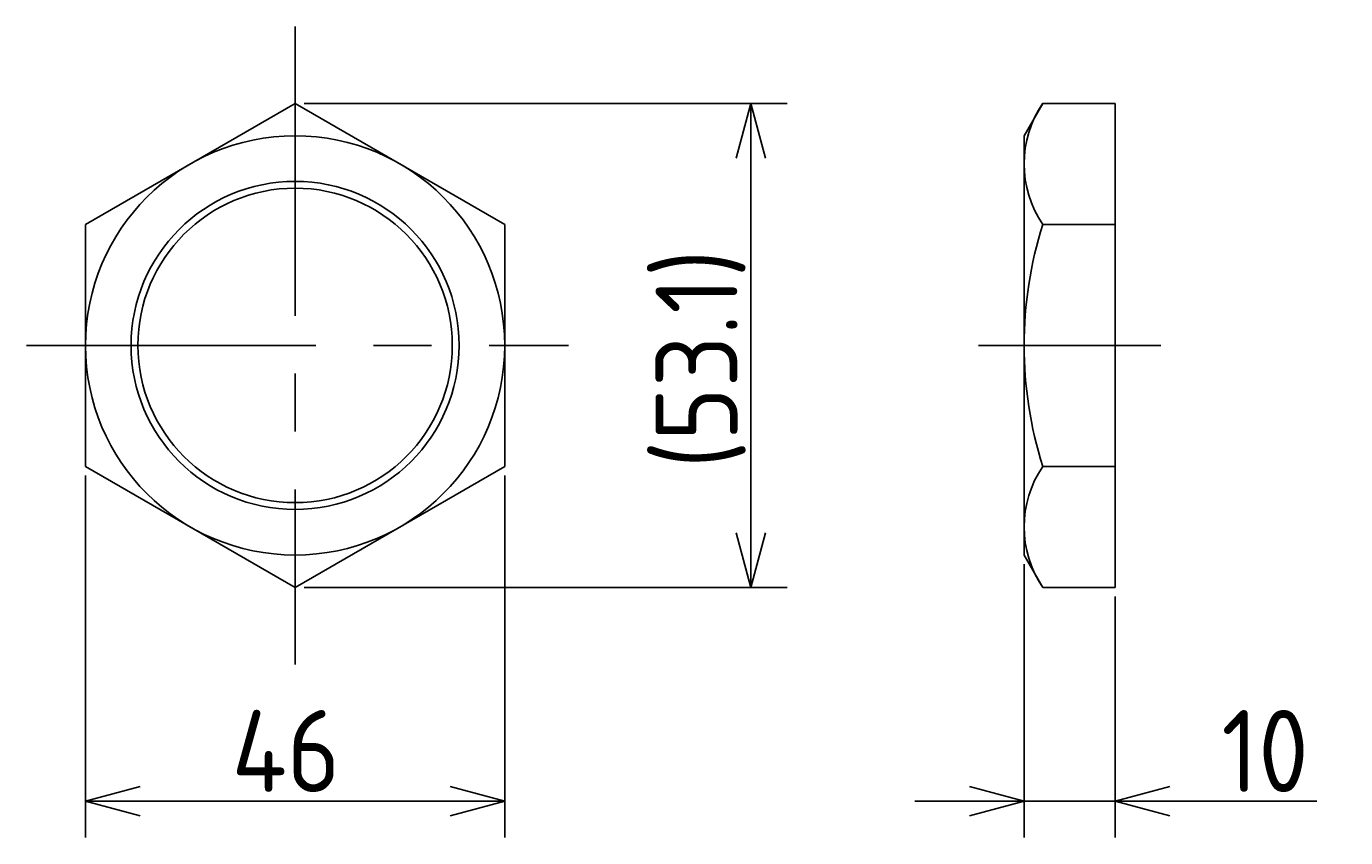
# Model space of a CAD drawing. Extents: x -49 to 539, y 146 to 266.
# Tile 1 of 4: x -49 to 95, y 166 to 255. Entities that reach past the tile are written whole.
import ezdxf

# ---------------------------------------------------------------- set-up
doc = ezdxf.new("R2010")
doc.units = 0
doc.header["$PDMODE"] = 3
doc.header["$PDSIZE"] = 2
doc.linetypes.add('CENTER', pattern=[50.8, 31.75, -6.35, 6.35, -6.35])
doc.layers.get('0').update_dxf_attribs({"linetype": 'CONTINUOUS'})
doc.layers.get('DEFPOINTS').update_dxf_attribs({"linetype": 'CONTINUOUS'})
doc.layers.add('図形', color=7, linetype='CONTINUOUS')
doc.layers.add('寸法_文字', color=3, linetype='CONTINUOUS')
doc.layers.get('0').off()
doc.styles.add('DIMENSION', font='isocp.shx', dxfattribs={"bigfont": 'bigfont.shx'})
doc.dimstyles.get("Standard").update_dxf_attribs({"dimtxt": 0.18, "dimasz": 0.18, "dimexe": 0.18, "dimexo": 0.0625, "dimgap": 0.09, "dimtad": 0, "dimtih": 1, "dimtoh": 1, "dimzin": 0, "dimcen": 0.09, "dimazin": 3, "dimtfac": 1, "dimtofl": 0, "dimtmove": 0, "dimatfit": 3})

# ---------------------------------------------------------------- blocks, each defined once
blk = doc.blocks.new('_OPEN30')
at = {"color": 0, "linetype": 'BYBLOCK'}
for p, q in [((-1, 0.268), (0, 0)), ((0, 0), (-1, -0.268)), ((0, 0), (-1, 0))]:
    blk.add_line(p, q, dxfattribs=at)
blk = doc.blocks.new('*U6')
at = {"layer": '寸法_文字', "color": 3, "style": 'DIMENSION'}
blk.add_text('46', height=9, dxfattribs=at).set_placement((-26.97, 171))
blk = doc.blocks.new('*D5')
at = {"layer": 'DEFPOINTS', "color": 0}
for p in [(-43, 206.72095), (3, 206.72095), (3, 170)]:
    blk.add_point(p, dxfattribs=at)
at = {"layer": '寸法_文字', "color": 3}
for p, q in [((-43, 205.72095), (-43, 166)), ((3, 205.72095), (3, 166)), ((-37, 170), (-3, 170))]:
    blk.add_line(p, q, dxfattribs=at)
blk.add_blockref('*U6', (0, 0))
at = {"layer": '寸法_文字', "color": 3, "xscale": 6, "yscale": 6, "zscale": 6, "rotation": 180}
blk.add_blockref('_OPEN30', (-43, 170), dxfattribs=at)
at = {"layer": '寸法_文字', "color": 3, "xscale": 6, "yscale": 6, "zscale": 6}
blk.add_blockref('_OPEN30', (3, 170), dxfattribs=at)
blk = doc.blocks.new('*U8')
at = {"layer": '寸法_文字', "color": 3, "style": 'DIMENSION'}
blk.add_text('(53.1)', height=9, rotation=90, dxfattribs=at).set_placement((28.55, 206.5))
blk = doc.blocks.new('*D7')
at = {"layer": 'DEFPOINTS', "color": 0}
for p in [(-20, 246.55811), (-20, 193.44188), (30, 193.44188)]:
    blk.add_point(p, dxfattribs=at)
at = {"layer": '寸法_文字', "color": 3}
for p, q in [((-19, 246.55811), (34, 246.55811)), ((30, 240.55811), (30, 199.44188)), ((-19, 193.44188), (34, 193.44188))]:
    blk.add_line(p, q, dxfattribs=at)
blk.add_blockref('*U8', (0, 0))
at = {"layer": '寸法_文字', "color": 3, "xscale": 6, "yscale": 6, "zscale": 6}
for p, rotation in [((30, 246.55811), 90), ((30, 193.44188), 270)]:
    blk.add_blockref('_OPEN30', p, dxfattribs=dict(at, rotation=rotation))
blk = doc.blocks.new('*U10')
at = {"layer": '寸法_文字', "color": 3, "style": 'DIMENSION'}
blk.add_text('10', height=9, dxfattribs=at).set_placement((81.65, 171))
blk = doc.blocks.new('*D9')
at = {"layer": 'DEFPOINTS', "color": 0}
for p in [(60, 197), (70, 193.44), (70, 170)]:
    blk.add_point(p, dxfattribs=at)
at = {"layer": '寸法_文字', "color": 3}
for p, q in [((60, 196), (60, 166)), ((70, 192.44), (70, 166)), ((54, 170), (48, 170)), ((60, 170), (70, 170)), ((76, 170), (92.11, 170))]:
    blk.add_line(p, q, dxfattribs=at)
blk.add_blockref('*U10', (0, 0))
at = {"layer": '寸法_文字', "color": 3, "xscale": 6, "yscale": 6, "zscale": 6}
blk.add_blockref('_OPEN30', (60, 170), dxfattribs=at)
at = {"layer": '寸法_文字', "color": 3, "xscale": 6, "yscale": 6, "zscale": 6, "rotation": 180}
blk.add_blockref('_OPEN30', (70, 170), dxfattribs=at)

msp = doc.modelspace()

# ---------------------------------------------------------------- linework, layer by layer
at = {"layer": '図形', "color": 3, "linetype": 'CENTER'}
for p, q in [((-20, 255), (-20, 185)), ((-49.489, 220), (10, 220)), ((55, 220), (75, 220))]:
    msp.add_line(p, q, dxfattribs=at)
at = {"layer": '図形'}
for p, q in [((-20, 246.558), (-43, 233.279)), ((-20, 246.558), (3, 233.279)), ((60, 243), (62.054, 246.558)), ((62.054, 246.558), (70, 246.558)), ((70, 246.558), (70, 193.442)), ((60, 243), (60, 197)), ((-43, 233.279), (-43, 206.721)), ((3, 233.279), (3, 206.721)), ((62.054, 233.279), (70, 233.279)), ((-20, 193.442), (-43, 206.721)), ((3, 206.721), (-20, 193.442)), ((62.054, 206.721), (70, 206.721)), ((60, 197), (62.054, 193.442)), ((62.054, 193.442), (70, 193.442))]:
    msp.add_line(p, q, dxfattribs=at)
for radius in [23, 17.25]:
    msp.add_circle((-20, 220), radius, dxfattribs=at)
at = {"layer": '図形', "color": 3}
msp.add_circle((-20, 220), 18, dxfattribs=at)
at = {"layer": '図形'}
for centre, radius, start, end in [((71.757, 239.919), 11.757, 145.61578, 214.38422), ((103.946, 220), 43.946, 162.41206, 197.58794), ((71.757, 200.081), 11.757, 145.61578, 214.38422)]:
    msp.add_arc(centre, radius, start, end, dxfattribs=at)

# ---------------------------------------------------------------- dimensions: what is measured, and where the dimension line sits
at = {"layer": '寸法_文字'}
dim = msp.add_linear_dim(base=(30, 193.442), p1=(-20, 246.558), p2=(-20, 193.442), angle=90, text='(<>)', dimstyle='Standard', override={"dimscale": 2, "dimdec": 1}, dxfattribs=at)
dim.commit()
dim.dimension.update_dxf_attribs({"geometry": '*D7', "text_midpoint": (30, 220), "dimtype": 128})
for base, p1, p2, picture, middle in [((3, 170), (-43, 206.721), (3, 206.721), '*D5', (-20, 170)), ((70, 170), (60, 197), (70, 193.442), '*D9', (87.054, 170))]:
    dim = msp.add_linear_dim(base=base, p1=p1, p2=p2, dimstyle='Standard', override={"dimscale": 2}, dxfattribs=at)
    dim.commit()
    dim.dimension.update_dxf_attribs({"geometry": picture, "text_midpoint": middle, "dimtype": 128})

doc.saveas('drawing.dxf')
